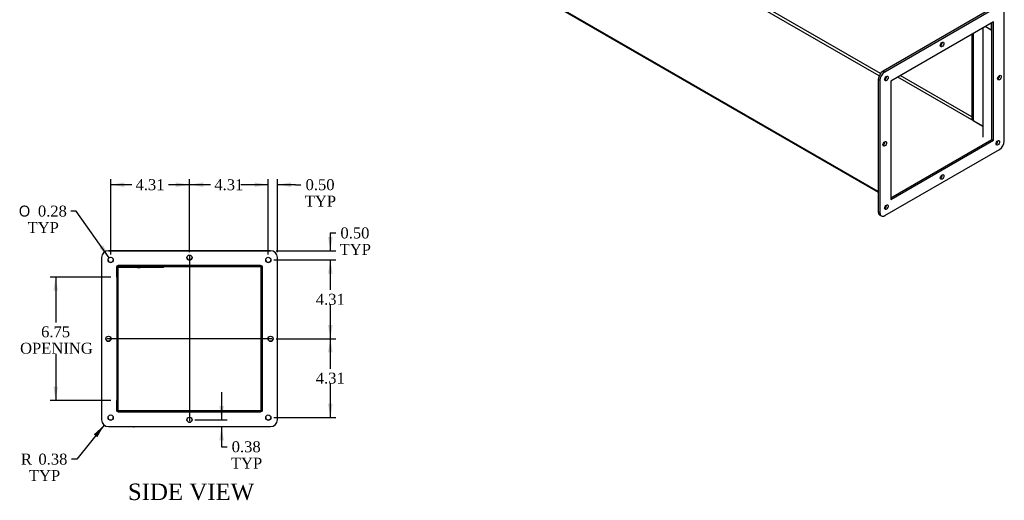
# Model space of a CAD drawing. Header units: inches. Extents: x 5 to 149, y 6 to 99.
# Tile 5 of 7: x 94 to 148, y 27 to 53. Entities that reach past the tile are written whole.
import ezdxf
from ezdxf.enums import TextEntityAlignment as Align
from ezdxf.lldxf.tags import DXFTag

# ---------------------------------------------------------------- set-up
doc = ezdxf.new("R2010")
doc.units = ezdxf.units.IN
doc.header["$MEASUREMENT"] = 0
for name, color, linetype in [('COM43353', 7, 'CONTINUOUS'), ('COM49262', 7, 'CONTINUOUS'), ('COM50040', 7, 'CONTINUOUS'), ('DEFAULT', 7, 'CONTINUOUS'), ('GSK11095', 7, 'CONTINUOUS'), ('QLB30098', 7, 'CONTINUOUS'), ('SCS19419', 7, 'CONTINUOUS')]:
    doc.layers.add(name, color=color, linetype=linetype)
doc.styles.add('SEACAD_SOLID_EDGE_ANSI1_SY', font='txt')
doc.styles.add('SEACAD_TIMES_NEW_ROMAN', font='times.ttf')
tags = doc.linetypes.add('CENTER2', pattern=[1.125, 0.75, -0.125, 0.125, -0.125]).pattern_tags.tags
tags[10:11] = [DXFTag(74, 4), DXFTag(75, 0), DXFTag(340, '0'), DXFTag(46, 0.0), DXFTag(50, 0.0), DXFTag(44, 0.0), DXFTag(45, 0.0)]
tags[8:9] = [DXFTag(74, 4), DXFTag(75, 0), DXFTag(340, '0'), DXFTag(46, 0.0), DXFTag(50, 0.0), DXFTag(44, 0.0), DXFTag(45, 0.0)]
tags[6:7] = [DXFTag(74, 4), DXFTag(75, 0), DXFTag(340, '0'), DXFTag(46, 0.0), DXFTag(50, 0.0), DXFTag(44, 0.0), DXFTag(45, 0.0)]
tags[4:5] = [DXFTag(74, 4), DXFTag(75, 0), DXFTag(340, '0'), DXFTag(46, 0.0), DXFTag(50, 0.0), DXFTag(44, 0.0), DXFTag(45, 0.0)]
tags = doc.linetypes.add('HIDDEN2', pattern=[0.1875, 0.125, -0.0625]).pattern_tags.tags
tags[6:7] = [DXFTag(74, 4), DXFTag(75, 0), DXFTag(340, '0'), DXFTag(46, 0.0), DXFTag(50, 0.0), DXFTag(44, 0.0), DXFTag(45, 0.0)]
tags[4:5] = [DXFTag(74, 4), DXFTag(75, 0), DXFTag(340, '0'), DXFTag(46, 0.0), DXFTag(50, 0.0), DXFTag(44, 0.0), DXFTag(45, 0.0)]

# ---------------------------------------------------------------- blocks, each defined once
blk = doc.blocks.new('SEANNOT_GROUP1')
at = {"layer": 'DEFAULT', "color": 136, "linetype": 'CENTER2'}
blk.add_line((103.05, 39.991), (103.05, 30.975), dxfattribs=at)
blk = doc.blocks.new('SEANNOT_GROUP2')
at = {"layer": 'DEFAULT', "color": 136, "linetype": 'CENTER2'}
blk.add_line((98.543, 35.484), (107.556, 35.484), dxfattribs=at)
blk = doc.blocks.new('GDIMGGROUP6')
at = {"layer": 'DEFAULT', "linetype": 'Continuous'}
for points in [[(95.603, 38.108), (95.853, 38.108), (95.728, 38.858)], [(95.603, 32.858), (95.728, 32.108), (95.853, 32.858)]]:
    blk.add_hatch(color=136, dxfattribs=at).paths.add_polyline_path(points)
at = {"layer": 'DEFAULT', "color": 136, "linetype": 'Continuous'}
for p, q in [((98.748, 38.858), (95.428, 38.858)), ((95.728, 38.858), (95.728, 36.371)), ((95.728, 34.661), (95.728, 32.108)), ((98.748, 32.108), (95.428, 32.108))]:
    blk.add_line(p, q, dxfattribs=at)
at = {"layer": 'DEFAULT', "color": 136, "linetype": 'Continuous', "style": 'SEACAD_TIMES_NEW_ROMAN'}
for s, p in [('6.75', (94.932, 36.161)), ('OPENING', (93.78, 35.261))]:
    blk.add_text(s, height=0.6, dxfattribs=at).set_placement(p, align=Align.TOP_LEFT)
blk = doc.blocks.new('GDIMGGROUP12')
at = {"layer": 'DEFAULT', "linetype": 'Continuous'}
for points in [[(106.612, 44.034), (106.612, 43.784), (107.362, 43.909)], [(108.612, 44.034), (107.862, 43.909), (108.612, 43.784)]]:
    blk.add_hatch(color=136, dxfattribs=at).paths.add_polyline_path(points)
at = {"layer": 'DEFAULT', "color": 136, "linetype": 'Continuous'}
for p, q in [((107.362, 40.094), (107.362, 44.209)), ((107.862, 40.219), (107.862, 44.209)), ((107.362, 43.909), (105.862, 43.909)), ((108.848, 43.909), (107.862, 43.909)), ((108.848, 43.909), (109.148, 43.909))]:
    blk.add_line(p, q, dxfattribs=at)
at = {"layer": 'DEFAULT', "color": 136, "linetype": 'Continuous', "style": 'SEACAD_TIMES_NEW_ROMAN'}
for s, p in [('0.50', (109.401, 44.209)), ('TYP', (109.358, 43.309))]:
    blk.add_text(s, height=0.6, dxfattribs=at).set_placement(p, align=Align.TOP_LEFT)
blk = doc.blocks.new('GDIMGGROUP13')
at = {"layer": 'DEFAULT', "linetype": 'Continuous'}
for points in [[(103.8, 44.034), (103.05, 43.909), (103.8, 43.784)], [(106.612, 44.034), (106.612, 43.784), (107.362, 43.909)]]:
    blk.add_hatch(color=136, dxfattribs=at).paths.add_polyline_path(points)
at = {"layer": 'DEFAULT', "color": 136, "linetype": 'Continuous'}
for p, q in [((103.05, 40.219), (103.05, 44.209)), ((107.362, 40.094), (107.362, 44.209)), ((104.2, 43.909), (103.05, 43.909)), ((107.362, 43.909), (106.212, 43.909))]:
    blk.add_line(p, q, dxfattribs=at)
at = {"layer": 'DEFAULT', "color": 136, "linetype": 'Continuous', "style": 'SEACAD_TIMES_NEW_ROMAN'}
blk.add_text('4.31', height=0.6, dxfattribs=at).set_placement((104.41, 44.209), align=Align.TOP_LEFT)
blk = doc.blocks.new('GDIMGGROUP14')
at = {"layer": 'DEFAULT', "linetype": 'Continuous'}
for points in [[(99.487, 44.034), (98.737, 43.909), (99.487, 43.784)], [(102.3, 44.034), (102.3, 43.784), (103.05, 43.909)]]:
    blk.add_hatch(color=136, dxfattribs=at).paths.add_polyline_path(points)
at = {"layer": 'DEFAULT', "color": 136, "linetype": 'Continuous'}
for p, q in [((98.737, 40.094), (98.737, 44.209)), ((103.05, 40.219), (103.05, 44.209)), ((99.887, 43.909), (98.737, 43.909)), ((103.05, 43.909), (101.899, 43.909))]:
    blk.add_line(p, q, dxfattribs=at)
at = {"layer": 'DEFAULT', "color": 136, "linetype": 'Continuous', "style": 'SEACAD_TIMES_NEW_ROMAN'}
blk.add_text('4.31', height=0.6, dxfattribs=at).set_placement((100.097, 44.209), align=Align.TOP_LEFT)
blk = doc.blocks.new('GDIMGGROUP15')
at = {"layer": 'DEFAULT', "linetype": 'Continuous'}
for points in [[(110.881, 41.044), (110.631, 41.044), (110.756, 40.294)], [(110.881, 39.044), (110.756, 39.794), (110.631, 39.044)]]:
    blk.add_hatch(color=136, dxfattribs=at).paths.add_polyline_path(points)
at = {"layer": 'DEFAULT', "color": 136, "linetype": 'Continuous'}
for p, q in [((110.756, 41.269), (111.056, 41.269)), ((110.756, 41.269), (110.756, 40.294)), ((107.787, 40.294), (111.056, 40.294)), ((107.662, 39.794), (111.056, 39.794)), ((110.756, 39.794), (110.756, 38.294))]:
    blk.add_line(p, q, dxfattribs=at)
at = {"layer": 'DEFAULT', "color": 136, "linetype": 'Continuous', "style": 'SEACAD_TIMES_NEW_ROMAN'}
for s, p in [('0.50', (111.309, 41.569)), ('TYP', (111.266, 40.669))]:
    blk.add_text(s, height=0.6, dxfattribs=at).set_placement(p, align=Align.TOP_LEFT)
blk = doc.blocks.new('GDIMGGROUP16')
at = {"layer": 'DEFAULT', "linetype": 'Continuous'}
for points in [[(110.881, 39.044), (110.756, 39.794), (110.631, 39.044)], [(110.881, 36.231), (110.631, 36.231), (110.756, 35.481)]]:
    blk.add_hatch(color=136, dxfattribs=at).paths.add_polyline_path(points)
at = {"layer": 'DEFAULT', "color": 136, "linetype": 'Continuous'}
for p, q in [((107.662, 39.794), (111.056, 39.794)), ((110.756, 39.794), (110.756, 38.147)), ((110.756, 37.337), (110.756, 35.481)), ((107.787, 35.481), (111.056, 35.481))]:
    blk.add_line(p, q, dxfattribs=at)
at = {"layer": 'DEFAULT', "color": 136, "linetype": 'Continuous', "style": 'SEACAD_TIMES_NEW_ROMAN'}
blk.add_text('4.31', height=0.6, dxfattribs=at).set_placement((109.96, 37.937), align=Align.TOP_LEFT)
blk = doc.blocks.new('GDIMGGROUP17')
at = {"layer": 'DEFAULT', "linetype": 'Continuous'}
for points in [[(110.881, 34.731), (110.756, 35.481), (110.631, 34.731)], [(110.881, 31.919), (110.631, 31.919), (110.756, 31.169)]]:
    blk.add_hatch(color=136, dxfattribs=at).paths.add_polyline_path(points)
at = {"layer": 'DEFAULT', "color": 136, "linetype": 'Continuous'}
for p, q in [((107.787, 35.481), (111.056, 35.481)), ((110.756, 35.481), (110.756, 33.835)), ((110.756, 33.025), (110.756, 31.169)), ((107.662, 31.169), (111.056, 31.169))]:
    blk.add_line(p, q, dxfattribs=at)
at = {"layer": 'DEFAULT', "color": 136, "linetype": 'Continuous', "style": 'SEACAD_TIMES_NEW_ROMAN'}
blk.add_text('4.31', height=0.6, dxfattribs=at).set_placement((109.96, 33.625), align=Align.TOP_LEFT)
blk = doc.blocks.new('GDIMGGROUP18')
at = {"layer": 'DEFAULT', "linetype": 'Continuous'}
blk.add_hatch(color=136, dxfattribs=at).paths.add_polyline_path([(98.123, 40.45), (98.656, 39.909), (98.327, 40.594)])
at = {"layer": 'DEFAULT', "color": 136, "linetype": 'Continuous'}
for p, q in [((96.858, 42.465), (96.558, 42.465)), ((98.656, 39.909), (96.858, 42.465))]:
    blk.add_line(p, q, dxfattribs=at)
for s, style, p in [('O', 'SEACAD_SOLID_EDGE_ANSI1_SY', (93.712, 42.765)), ('0.28', 'SEACAD_TIMES_NEW_ROMAN', (94.756, 42.765)), ('TYP', 'SEACAD_TIMES_NEW_ROMAN', (94.191, 41.865))]:
    blk.add_text(s, height=0.6, dxfattribs=dict(at, style=style)).set_placement(p, align=Align.TOP_LEFT)
blk = doc.blocks.new('GDIMGGROUP19')
at = {"layer": 'DEFAULT', "linetype": 'Continuous'}
blk.add_hatch(color=136, dxfattribs=at).paths.add_polyline_path([(98.006, 30.088), (98.377, 30.751), (97.811, 30.244)])
at = {"layer": 'DEFAULT', "color": 136, "linetype": 'Continuous'}
for p, q in [((98.377, 30.751), (96.886, 28.893)), ((96.886, 28.893), (96.586, 28.893))]:
    blk.add_line(p, q, dxfattribs=at)
at = {"layer": 'DEFAULT', "color": 136, "linetype": 'Continuous', "style": 'SEACAD_TIMES_NEW_ROMAN'}
for s, p in [('R', (93.827, 29.193)), ('0.38', (94.784, 29.193)), ('TYP', (94.263, 28.293))]:
    blk.add_text(s, height=0.6, dxfattribs=at).set_placement(p, align=Align.TOP_LEFT)
blk = doc.blocks.new('GDIMGGROUP22')
at = {"layer": 'DEFAULT', "linetype": 'Continuous'}
for points in [[(104.932, 31.797), (104.682, 31.797), (104.807, 31.047)], [(104.932, 29.919), (104.807, 30.669), (104.682, 29.919)]]:
    blk.add_hatch(color=136, dxfattribs=at).paths.add_polyline_path(points)
at = {"layer": 'DEFAULT', "color": 136, "linetype": 'Continuous'}
for p, q in [((104.807, 32.547), (104.807, 31.047)), ((103.35, 31.047), (105.107, 31.047)), ((104.807, 30.669), (104.807, 29.57)), ((104.807, 29.57), (105.107, 29.57))]:
    blk.add_line(p, q, dxfattribs=at)
at = {"layer": 'DEFAULT', "color": 136, "linetype": 'Continuous', "style": 'SEACAD_TIMES_NEW_ROMAN'}
for s, p in [('0.38', (105.359, 29.87)), ('TYP', (105.317, 28.97))]:
    blk.add_text(s, height=0.6, dxfattribs=at).set_placement(p, align=Align.TOP_LEFT)

msp = doc.modelspace()

# ---------------------------------------------------------------- linework, layer by layer
at = {"layer": 'COM43353', "color": 7, "linetype": 'Continuous'}
for p, q in [((147.279, 53.75), (141.003, 50.127)), ((147.367, 53.699), (141.092, 50.076)), ((147.633, 46.3), (147.633, 53.546)), ((147.037, 52.82), (141.423, 49.579)), ((147.037, 46.338), (147.037, 52.82)), ((146.948, 46.389), (146.948, 52.769)), ((141.003, 50.127), (141.092, 50.076)), ((140.738, 49.668), (140.738, 42.421)), ((140.827, 49.617), (140.738, 49.668)), ((140.827, 49.617), (140.827, 42.37)), ((141.423, 49.579), (141.423, 43.097)), ((141.423, 43.199), (146.948, 46.389)), ((141.423, 43.097), (147.037, 46.338)), ((146.948, 46.389), (147.037, 46.338)), ((141.092, 42.217), (147.367, 45.841)), ((140.738, 42.421), (140.827, 42.37)), ((140.816, 42.25), (140.904, 42.199)), ((98.237, 39.919), (98.237, 31.044)), ((98.612, 40.297), (107.487, 40.297)), ((107.487, 40.294), (98.612, 40.294)), ((107.862, 31.044), (107.862, 39.919)), ((99.08, 39.451), (99.08, 31.512)), ((107.019, 39.451), (99.08, 39.451)), ((107.019, 31.512), (107.019, 39.451)), ((99.08, 31.512), (107.019, 31.512)), ((107.019, 31.515), (107.017, 31.515)), ((98.612, 30.669), (107.487, 30.669))]:
    msp.add_line(p, q, dxfattribs=at)
for centre in [(98.737, 39.794), (103.05, 39.919), (107.362, 39.794), (98.612, 35.481), (107.487, 35.481), (98.737, 31.169), (107.362, 31.169), (103.05, 31.044)]:
    msp.add_circle(centre, 0.141, dxfattribs=at)
for centre, radius, start, end in [((98.612, 39.922), 0.375, 90, 180), ((98.612, 39.919), 0.375, 90, 180), ((103.05, 39.922), 0.141, 180.6117, 0), ((107.487, 39.922), 0.375, 0, 90), ((107.487, 39.919), 0.375, 0, 90), ((98.737, 39.797), 0.141, 180.6117, 0), ((107.362, 39.797), 0.141, 180.6117, 0), ((98.612, 35.484), 0.141, 180.6117, 0), ((107.487, 35.484), 0.141, 180.6117, 0), ((98.612, 31.044), 0.375, 180, 270), ((98.737, 31.172), 0.141, 180.6117, 0), ((103.05, 31.047), 0.141, 180.6117, 0), ((107.362, 31.172), 0.141, 180.6117, 0), ((107.487, 31.044), 0.375, 270, 0)]:
    msp.add_arc(centre, radius, start, end, dxfattribs=at)
for centre in [(144.23, 51.582), (141.18, 49.719), (147.367, 49.77), (147.279, 46.198), (141.092, 46.147), (144.23, 44.335), (141.18, 42.677)]:
    msp.add_ellipse(centre, major_axis=(-0.07, -0.122), ratio=0.57735, dxfattribs=at)
for centre, major_axis, start_param, end_param in [((144.141, 51.633), (-0.07, -0.122), 0.680393, 2.4612), ((141.003, 49.821), (-0.188, -0.325), 3.926991, 5.497787), ((141.092, 49.77), (0.188, 0.325), 0.785398, 2.356194), ((141.092, 49.77), (-0.07, -0.122), 0.680393, 2.4612), ((147.279, 49.821), (-0.07, -0.122), 0.680393, 2.4612), ((141.003, 46.198), (-0.07, -0.122), 0.680393, 2.4612), ((147.191, 46.249), (-0.07, -0.122), 0.680393, 2.4612), ((147.367, 46.147), (-0.188, -0.325), 0.785398, 2.356194), ((144.141, 44.386), (-0.07, -0.122), 0.680393, 2.4612), ((141.092, 42.728), (-0.07, -0.122), 0.680393, 2.4612), ((141.003, 42.575), (0.188, 0.325), 2.356194, 3.141593), ((141.092, 42.523), (0.188, 0.325), 2.356194, 3.926991)]:
    msp.add_ellipse(centre, major_axis=major_axis, ratio=0.57735, start_param=start_param, end_param=end_param, dxfattribs=at)
at = {"layer": 'COM49262', "color": 7, "linetype": 'Continuous'}
for p, q in [((140.782, 49.861), (107.55, 69.047)), ((140.858, 49.993), (107.626, 69.18)), ((140.738, 43.53), (107.55, 62.692)), ((107.572, 62.642), (140.738, 43.494)), ((146.92, 52.368), (146.587, 52.56)), ((146.92, 52.753), (146.92, 52.368)), ((146.92, 52.368), (146.948, 52.384)), ((141.113, 49.67), (141.083, 49.687)), ((141.189, 49.802), (141.159, 49.819)), ((99.12, 39.375), (99.12, 38.858)), ((106.94, 39.411), (99.156, 39.411)), ((106.976, 31.591), (106.976, 39.375)), ((99.12, 38.858), (99.08, 38.858)), ((99.12, 32.108), (99.08, 32.108)), ((99.12, 32.108), (99.12, 31.591)), ((99.156, 31.555), (106.94, 31.555))]:
    msp.add_line(p, q, dxfattribs=at)
at = {"layer": 'COM49262', "color": 7, "linetype": 'HIDDEN2'}
for p, q in [((99.048, 39.375), (99.048, 38.858)), ((106.94, 39.483), (99.156, 39.483)), ((107.048, 31.591), (107.048, 39.375)), ((99.08, 38.858), (99.048, 38.858)), ((99.048, 32.108), (99.048, 31.591)), ((99.08, 32.108), (99.048, 32.108)), ((99.156, 31.483), (106.94, 31.483))]:
    msp.add_line(p, q, dxfattribs=at)
for centre, start, end in [((99.156, 39.375), 90, 180), ((106.94, 39.375), 44.7249, 90), ((106.94, 39.375), 0, 42.9893), ((99.156, 31.591), 180, 225.2751), ((99.156, 31.591), 227.0107, 270), ((106.94, 31.591), 270, 312.9893), ((106.94, 31.591), 317.0107, 0)]:
    msp.add_arc(centre, 0.108, start, end, dxfattribs=at)
at = {"layer": 'COM49262', "color": 7, "linetype": 'Continuous'}
for centre, radius, start, end in [((99.156, 39.375), 0.036, 90, 180), ((106.94, 39.375), 0.036, 0, 90), ((106.94, 39.375), 0.108, 42.9893, 44.7249), ((99.156, 31.591), 0.108, 225.2751, 227.0107), ((99.156, 31.591), 0.036, 180, 270), ((106.94, 31.591), 0.036, 270, 0), ((106.94, 31.591), 0.108, 312.9893, 317.0107)]:
    msp.add_arc(centre, radius, start, end, dxfattribs=at)
at = {"layer": 'COM50040', "color": 7, "linetype": 'Continuous'}
for p, q in [((145.859, 52.14), (145.859, 47.494)), ((145.859, 47.494), (145.925, 47.456)), ((99.08, 38.827), (99.12, 38.827)), ((99.12, 38.827), (99.12, 32.139)), ((99.08, 32.139), (99.12, 32.139))]:
    msp.add_line(p, q, dxfattribs=at)
at = {"layer": 'GSK11095', "color": 7, "linetype": 'Continuous'}
for p, q in [((146.456, 52.485), (146.456, 47.121)), ((145.925, 52.178), (145.925, 47.427)), ((146.456, 47.12), (141.81, 49.802)), ((145.859, 47.617), (141.942, 49.879)), ((145.925, 47.427), (146.456, 47.121)), ((145.925, 47.427), (145.925, 47.427)), ((146.456, 47.121), (146.481, 47.135)), ((146.482, 47.135), (146.456, 47.12)), ((146.456, 47.121), (146.456, 47.121)), ((146.456, 47.12), (146.456, 46.507)), ((146.456, 47.12), (146.456, 47.12)), ((99.136, 39.404), (99.136, 38.848)), ((99.136, 38.848), (99.08, 38.848)), ((99.08, 38.848), (99.136, 38.848)), ((99.136, 38.848), (99.136, 38.848)), ((99.136, 38.848), (99.136, 32.118)), ((99.08, 32.118), (99.136, 32.118)), ((99.08, 32.117), (99.136, 32.117)), ((99.136, 32.118), (99.136, 32.118)), ((99.136, 32.117), (99.136, 31.561))]:
    msp.add_line(p, q, dxfattribs=at)
at = {"layer": 'QLB30098', "color": 7, "linetype": 'Continuous'}
for p, q in [((99.495, 39.381), (99.136, 39.381)), ((101.245, 39.381), (99.495, 39.381)), ((100.101, 39.381), (100.101, 39.369)), ((100.103, 39.381), (100.103, 39.369)), ((100.209, 39.371), (100.103, 39.371)), ((100.209, 39.371), (100.209, 39.381)), ((100.209, 39.371), (100.209, 39.381)), ((100.209, 39.371), (100.209, 39.371)), ((100.209, 39.371), (100.337, 39.371)), ((100.333, 39.371), (100.351, 39.371)), ((100.337, 39.369), (100.337, 39.381)), ((100.351, 39.371), (100.351, 39.381)), ((101.62, 39.381), (101.245, 39.381)), ((101.62, 39.381), (101.62, 39.411))]:
    msp.add_line(p, q, dxfattribs=at)
at = {"layer": 'SCS19419', "color": 7, "linetype": 'Continuous'}
msp.add_line((100, 30.664), (100, 30.666), dxfattribs=at)
msp.add_arc((99.994, 30.784), 0.12, 272.9757, 285.8896, dxfattribs=at)
msp.add_open_spline([(99.988, 30.667), (99.984, 30.667), (99.979, 30.668), (99.975, 30.668)], degree=3, dxfattribs=at)
msp.add_open_spline([(99.988, 30.667), (99.991, 30.667), (99.994, 30.667), (99.998, 30.666), (100, 30.666), (100, 30.666)], degree=3, knots=[0, 0, 0, 0, 0.5, 0.5, 1, 1, 1, 1], dxfattribs=at)

# ---------------------------------------------------------------- block references
at = {"layer": 'DEFAULT'}
for name in ['GDIMGGROUP14', 'GDIMGGROUP13', 'GDIMGGROUP12', 'GDIMGGROUP18', 'GDIMGGROUP15', 'SEANNOT_GROUP1', 'GDIMGGROUP16', 'GDIMGGROUP6', 'SEANNOT_GROUP2', 'GDIMGGROUP17', 'GDIMGGROUP22', 'GDIMGGROUP19']:
    msp.add_blockref(name, (0, 0), dxfattribs=at)

# ---------------------------------------------------------------- texts
at = {"layer": 'DEFAULT', "color": 136, "linetype": 'Continuous', "style": 'SEACAD_TIMES_NEW_ROMAN'}
msp.add_text('SIDE VIEW', height=0.9, dxfattribs=at).set_placement((99.68, 27.554), align=Align.TOP_LEFT)

doc.saveas('drawing.dxf')
